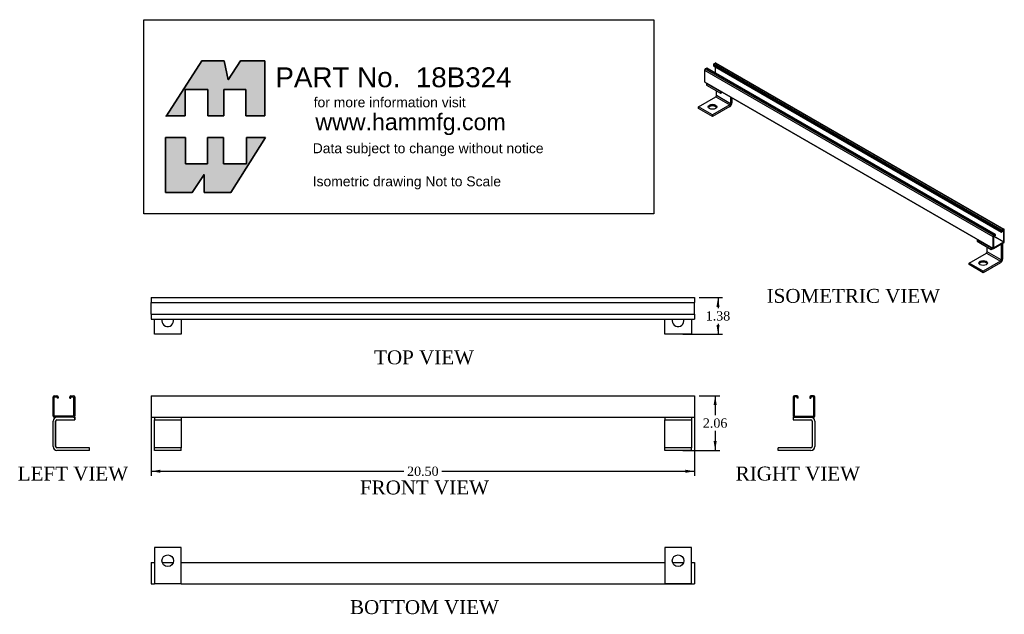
# Model space of a CAD drawing. Header units: inches. Extents: x 1.2 to 75.5, y 16.5 to 61.4.
import ezdxf
from ezdxf.enums import TextEntityAlignment as Align

# ---------------------------------------------------------------- set-up
doc = ezdxf.new("R2010")
doc.units = ezdxf.units.IN
doc.header["$MEASUREMENT"] = 0
doc.layers.get('0').update_dxf_attribs({"linetype": 'CONTINUOUS'})
for name, color, linetype in [('COM40547', 7, 'CONTINUOUS'), ('COM55185', 7, 'CONTINUOUS'), ('DEFAULT', 7, 'CONTINUOUS')]:
    doc.layers.add(name, color=color, linetype=linetype)
doc.styles.add('SEACAD_ARIAL_TTF', font='arial.ttf')
doc.styles.add('SEACAD_TIMES_TTF', font='times.ttf')

# ---------------------------------------------------------------- blocks, each defined once
blk = doc.blocks.new('GDIMGGROUP')
at = {"layer": 'DEFAULT', "linetype": 'Continuous'}
for points in [[(53.99, 39.7), (53.873, 40.4), (53.757, 39.7)], [(53.99, 38.348), (53.757, 38.348), (53.873, 37.648)]]:
    blk.add_hatch(color=7, dxfattribs=at).paths.add_polyline_path(points)
at = {"layer": 'DEFAULT', "color": 7, "linetype": 'Continuous'}
for p, q in [((52.461, 40.4), (54.223, 40.4)), ((53.873, 40.4), (53.873, 39.619)), ((53.873, 38.429), (53.873, 37.648)), ((51.211, 37.648), (54.223, 37.648))]:
    blk.add_line(p, q, dxfattribs=at)
at = {"layer": 'DEFAULT', "color": 7, "linetype": 'Continuous', "style": 'SEACAD_TIMES_TTF'}
blk.add_text('1.38', height=0.7, dxfattribs=at).set_placement((52.944, 39.374), align=Align.TOP_LEFT)
blk = doc.blocks.new('GDIMGGROUP1')
at = {"layer": 'DEFAULT', "linetype": 'Continuous'}
for points in [[(53.776, 32.3), (53.659, 33), (53.542, 32.3)], [(53.776, 29.574), (53.542, 29.574), (53.659, 28.874)]]:
    blk.add_hatch(color=7, dxfattribs=at).paths.add_polyline_path(points)
at = {"layer": 'DEFAULT', "color": 7, "linetype": 'Continuous'}
for p, q in [((52.461, 33), (54.009, 33)), ((53.659, 33), (53.659, 31.532)), ((53.659, 30.342), (53.659, 28.874)), ((51.211, 28.874), (54.009, 28.874))]:
    blk.add_line(p, q, dxfattribs=at)
at = {"layer": 'DEFAULT', "color": 7, "linetype": 'Continuous', "style": 'SEACAD_TIMES_TTF'}
blk.add_text('2.06', height=0.7, dxfattribs=at).set_placement((52.73, 31.287), align=Align.TOP_LEFT)
blk = doc.blocks.new('GDIMGGROUP2')
at = {"layer": 'DEFAULT', "linetype": 'Continuous'}
for points in [[(11.811, 27.182), (11.811, 27.415), (11.111, 27.298)], [(51.411, 27.182), (52.111, 27.298), (51.411, 27.415)]]:
    blk.add_hatch(color=7, dxfattribs=at).paths.add_polyline_path(points)
at = {"layer": 'DEFAULT', "color": 7, "linetype": 'Continuous'}
for p, q in [((11.111, 32.564), (11.111, 26.948)), ((52.111, 31.837), (52.111, 26.948)), ((11.111, 27.298), (30.171, 27.298)), ((33.05, 27.298), (52.111, 27.298))]:
    blk.add_line(p, q, dxfattribs=at)
at = {"layer": 'DEFAULT', "color": 7, "linetype": 'Continuous', "style": 'SEACAD_TIMES_TTF'}
blk.add_text('20.50', height=0.7, dxfattribs=at).set_placement((30.416, 27.648), align=Align.TOP_LEFT)

msp = doc.modelspace()

# ---------------------------------------------------------------- hatches: boundary and pattern name
at = {"layer": 'DEFAULT', "linetype": 'Continuous'}
for points in [[(16.618, 58.277), (14.926, 58.277), (12.255, 54.121), (13.684, 54.121), (13.684, 56.113), (15.397, 56.113), (15.397, 54.121), (16.597, 54.121), (16.597, 56.113), (18.246, 56.113), (18.246, 54.121), (19.681, 54.121), (19.681, 58.277), (17.861, 58.277), (16.918, 56.842)], [(15.355, 50.502), (13.705, 50.502), (13.705, 52.494), (12.185, 52.494), (12.185, 48.338), (14.198, 48.338), (15.098, 49.688), (15.098, 48.338), (17.111, 48.338), (19.724, 52.494), (18.289, 52.494), (18.289, 50.502), (16.554, 50.502), (16.554, 52.494), (15.355, 52.494)]]:
    msp.add_hatch(color=7, dxfattribs=at).paths.add_polyline_path(points)

# ---------------------------------------------------------------- linework, layer by layer
at = {"layer": 'COM40547', "color": 7, "linetype": 'Continuous'}
for p, q in [((53.025, 56.578), (52.999, 56.563)), ((52.999, 56.563), (54.06, 55.95)), ((52.999, 56.563), (52.999, 56.447)), ((52.999, 56.447), (54.06, 55.834)), ((53.76, 55.646), (53.76, 56.007)), ((54.06, 55.95), (54.086, 55.965)), ((54.06, 55.95), (54.06, 55.834)), ((54.06, 55.834), (54.186, 55.907)), ((52.402, 54.804), (53.709, 55.558)), ((53.709, 55.558), (54.77, 54.946)), ((54.82, 55.034), (53.76, 55.646)), ((54.82, 55.541), (54.82, 55.034)), ((54.921, 55.483), (54.921, 55.092)), ((52.402, 54.687), (52.402, 54.804)), ((53.463, 54.191), (52.402, 54.804)), ((53.463, 54.075), (52.402, 54.687)), ((54.77, 54.946), (53.463, 54.191)), ((54.77, 54.829), (53.463, 54.075)), ((53.463, 54.075), (53.463, 54.191)), ((73.443, 44.79), (73.416, 44.774)), ((73.416, 44.774), (74.477, 44.162)), ((73.416, 44.774), (73.416, 44.658)), ((73.416, 44.658), (74.477, 44.045)), ((74.176, 43.857), (74.176, 44.219)), ((75.237, 43.245), (74.176, 43.857)), ((74.477, 44.162), (74.503, 44.177)), ((74.477, 44.162), (74.477, 44.045)), ((74.477, 44.045), (74.604, 44.119)), ((75.218, 44.437), (75.237, 44.426)), ((75.237, 44.426), (75.237, 43.245)), ((75.338, 44.484), (75.338, 43.303)), ((72.819, 43.015), (74.126, 43.769)), ((75.186, 43.157), (73.879, 42.402)), ((74.126, 43.769), (75.186, 43.157)), ((72.819, 42.898), (72.819, 43.015)), ((73.879, 42.402), (72.819, 43.015)), ((73.879, 42.286), (72.819, 42.898)), ((75.186, 43.04), (73.879, 42.286)), ((73.879, 42.286), (73.879, 42.402)), ((11.361, 37.65), (11.361, 38.774)), ((13.361, 38.774), (13.361, 37.65)), ((49.861, 37.648), (49.861, 38.774)), ((51.861, 38.774), (51.861, 37.648)), ((13.361, 37.65), (11.361, 37.65)), ((51.861, 37.648), (49.861, 37.648)), ((5.253, 31.374), (5.337, 31.374)), ((5.337, 31.374), (5.339, 31.374)), ((5.337, 31.374), (5.337, 31.184)), ((5.339, 31.374), (5.339, 31.184)), ((11.361, 31.374), (13.361, 31.374)), ((11.361, 31.374), (11.361, 31.184)), ((13.361, 31.374), (13.361, 31.184)), ((49.861, 31.374), (51.861, 31.374)), ((49.861, 31.374), (49.861, 31.184)), ((51.861, 31.374), (51.861, 31.184)), ((59.548, 31.374), (59.548, 31.184)), ((59.548, 31.374), (59.634, 31.374)), ((3.713, 29.16), (3.713, 31.088)), ((3.903, 29.16), (3.903, 31.088)), ((3.905, 29.16), (3.905, 31.088)), ((3.999, 31.184), (5.337, 31.184)), ((5.337, 31.184), (5.339, 31.184)), ((11.361, 31.088), (11.361, 31.184)), ((11.361, 31.184), (13.361, 31.184)), ((11.361, 29.16), (11.361, 31.088)), ((13.361, 31.184), (13.361, 31.088)), ((13.361, 31.088), (13.361, 29.16)), ((49.861, 31.088), (49.861, 31.184)), ((49.861, 31.184), (51.861, 31.184)), ((49.861, 29.16), (49.861, 31.088)), ((51.861, 31.184), (51.861, 31.088)), ((51.861, 31.088), (51.861, 29.16)), ((59.548, 31.184), (60.886, 31.184)), ((60.982, 31.088), (60.982, 29.16)), ((61.172, 31.088), (61.172, 29.16)), ((61.174, 31.088), (61.174, 29.16)), ((6.463, 29.064), (3.999, 29.064)), ((6.465, 29.064), (6.463, 29.064)), ((6.463, 28.874), (6.463, 29.064)), ((6.465, 28.874), (6.465, 29.064)), ((11.361, 29.064), (11.361, 29.16)), ((11.361, 28.874), (11.361, 29.064)), ((13.361, 29.064), (11.361, 29.064)), ((13.361, 29.16), (13.361, 29.064)), ((13.361, 28.874), (13.361, 29.064)), ((49.861, 29.064), (49.861, 29.16)), ((49.861, 28.874), (49.861, 29.064)), ((51.861, 29.064), (49.861, 29.064)), ((51.861, 29.16), (51.861, 29.064)), ((51.861, 28.874), (51.861, 29.064)), ((60.886, 29.064), (58.422, 29.064)), ((58.422, 28.874), (58.422, 29.064)), ((6.463, 28.874), (3.999, 28.874)), ((6.465, 28.874), (6.463, 28.874)), ((13.361, 28.874), (11.361, 28.874)), ((51.861, 28.874), (49.861, 28.874)), ((60.886, 28.874), (58.422, 28.874)), ((11.361, 21.545), (11.361, 19.081)), ((13.361, 21.545), (11.361, 21.545)), ((13.361, 19.081), (13.361, 21.545)), ((49.861, 21.547), (49.861, 19.083)), ((51.861, 21.547), (49.861, 21.547)), ((51.861, 19.083), (51.861, 21.547)), ((11.942, 20.419), (12.779, 20.419)), ((50.442, 20.421), (51.279, 20.421)), ((11.361, 19.081), (11.361, 18.795)), ((13.361, 18.795), (11.361, 18.795)), ((13.361, 18.795), (13.361, 19.081)), ((49.861, 19.083), (49.861, 18.797)), ((51.861, 18.797), (49.861, 18.797)), ((51.861, 18.797), (51.861, 19.083))]:
    msp.add_line(p, q, dxfattribs=at)
for centre in [(12.361, 20.545), (50.861, 20.547)]:
    msp.add_circle(centre, 0.437, dxfattribs=at)
for centre, radius, start, end in [((12.361, 38.65), 0.437, 163.51568, 0), ((12.361, 38.65), 0.437, 0, 16.48432), ((50.861, 38.648), 0.437, 163.24203, 0), ((50.861, 38.648), 0.437, 0, 16.75797), ((3.999, 31.088), 0.286, 90, 180), ((60.886, 31.088), 0.286, 0, 90), ((60.888, 31.088), 0.286, 0, 90), ((3.999, 31.088), 0.096, 90, 180), ((4.001, 31.088), 0.096, 90, 180), ((60.886, 31.088), 0.096, 0, 90), ((3.999, 29.16), 0.286, 180, 270), ((3.999, 29.16), 0.096, 180, 270), ((4.001, 29.16), 0.096, 180, 270), ((60.886, 29.16), 0.096, 270, 0), ((60.886, 29.16), 0.286, 270, 0), ((60.888, 29.16), 0.286, 270, 0)]:
    msp.add_arc(centre, radius, start, end, dxfattribs=at)
for centre in [(53.463, 54.804), (73.879, 43.015)]:
    msp.add_ellipse(centre, major_axis=(-0.328, 0), ratio=0.57735, dxfattribs=at)
for points, weights in [([(53.709, 55.558), (53.76, 55.587), (53.76, 55.646)], [1, 0.707106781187, 1]), ([(54.77, 54.829), (54.921, 54.917), (54.921, 55.092)], [1, 0.707106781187, 1]), ([(54.77, 54.946), (54.82, 54.975), (54.82, 55.034)], [1, 0.707106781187, 1]), ([(74.126, 43.769), (74.176, 43.799), (74.176, 43.857)], [1, 0.707106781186, 1]), ([(75.237, 44.426), (75.237, 44.437), (75.233, 44.446)], [1, 0.981586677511, 1]), ([(75.338, 44.484), (75.338, 44.495), (75.337, 44.505)], [1, 0.998009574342, 1]), ([(75.186, 43.04), (75.338, 43.128), (75.338, 43.303)], [1, 0.707106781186, 1]), ([(75.186, 43.157), (75.237, 43.186), (75.237, 43.245)], [1, 0.707106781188, 1])]:
    msp.add_rational_spline(points, weights, degree=2, dxfattribs=at)
for points, weights in [([(53.775, 54.745), (53.701, 54.876), (53.463, 54.876), (53.224, 54.876), (53.151, 54.745)], [1, 0.808528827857, 1, 0.808528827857, 1]), ([(74.191, 42.957), (74.118, 43.088), (73.879, 43.088), (73.641, 43.088), (73.568, 42.957)], [1, 0.808528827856, 1, 0.808528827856, 1])]:
    msp.add_rational_spline(points, weights, degree=2, knots=[0, 0, 0, 0.5, 0.5, 1, 1, 1], dxfattribs=at)
at = {"layer": 'COM55185', "color": 7, "linetype": 'Continuous'}
for p, q in [((53.529, 57.965), (53.529, 57.902)), ((53.529, 57.965), (75.272, 45.411)), ((53.682, 58.106), (53.574, 58.044)), ((53.574, 58.044), (75.318, 45.49)), ((53.682, 58.106), (75.426, 45.552)), ((75.458, 45.556), (53.715, 58.109)), ((52.866, 57.582), (52.866, 56.691)), ((52.866, 57.582), (74.609, 45.028)), ((53.019, 57.723), (52.911, 57.661)), ((52.911, 57.661), (74.655, 45.107)), ((53.019, 57.723), (74.763, 45.17)), ((74.795, 45.173), (53.052, 57.727)), ((53.529, 57.902), (75.272, 45.348)), ((53.686, 57.361), (53.686, 57.811)), ((52.866, 56.691), (74.609, 44.138)), ((52.879, 56.662), (74.623, 44.108)), ((75.272, 45.411), (75.272, 45.348)), ((75.272, 45.348), (75.315, 45.373)), ((75.315, 45.435), (75.315, 45.373)), ((75.426, 45.552), (75.318, 45.49)), ((75.426, 45.503), (75.318, 45.441)), ((75.426, 45.503), (75.429, 45.502)), ((75.429, 44.611), (75.429, 45.502)), ((75.472, 44.636), (75.472, 45.526)), ((74.609, 45.028), (74.609, 44.138)), ((74.652, 45.053), (74.652, 44.162)), ((74.652, 45.053), (75.426, 44.606)), ((74.763, 45.17), (74.655, 45.107)), ((74.763, 45.121), (74.655, 45.058)), ((74.655, 45.058), (75.429, 44.611)), ((74.655, 44.16), (75.426, 44.606)), ((74.709, 45.089), (74.766, 45.056)), ((74.763, 45.121), (74.766, 45.119)), ((74.766, 45.056), (74.766, 45.119)), ((74.809, 45.081), (74.766, 45.056)), ((74.809, 45.081), (74.809, 45.143)), ((74.652, 44.162), (74.655, 44.16)), ((74.655, 44.111), (75.426, 44.557)), ((11.111, 40.4), (11.111, 40.314)), ((11.111, 40.4), (52.111, 40.4)), ((11.111, 40.314), (11.111, 40.11)), ((52.111, 40.4), (52.111, 40.314)), ((52.111, 40.314), (52.111, 40.11)), ((11.111, 40.11), (11.111, 40.024)), ((11.111, 39.15), (11.111, 40.024)), ((11.111, 40.024), (52.111, 40.024)), ((52.111, 40.11), (52.111, 40.024)), ((52.111, 39.15), (52.111, 40.024)), ((11.111, 39.15), (11.111, 39.064)), ((11.111, 39.15), (52.111, 39.15)), ((11.111, 39.064), (11.111, 38.86)), ((11.111, 38.86), (11.111, 38.774)), ((11.111, 38.774), (52.111, 38.774)), ((52.111, 39.15), (52.111, 39.064)), ((52.111, 39.064), (52.111, 38.86)), ((52.111, 38.86), (52.111, 38.774)), ((3.713, 31.46), (3.713, 32.914)), ((3.793, 31.46), (3.793, 32.914)), ((3.799, 33), (4.003, 33)), ((3.799, 32.92), (4.003, 32.92)), ((4.009, 32.914), (4.009, 32.812)), ((4.089, 32.812), (4.009, 32.812)), ((4.089, 32.914), (4.089, 32.812)), ((4.963, 32.812), (4.963, 32.914)), ((4.963, 32.812), (5.043, 32.812)), ((5.043, 32.812), (5.043, 32.914)), ((5.049, 33), (5.253, 33)), ((5.049, 32.92), (5.253, 32.92)), ((5.259, 32.914), (5.259, 31.46)), ((5.339, 32.914), (5.339, 31.46)), ((11.111, 33), (11.111, 32.914)), ((11.111, 33), (52.111, 33)), ((11.111, 32.914), (11.111, 31.46)), ((52.111, 33), (52.111, 32.914)), ((52.111, 32.914), (52.111, 31.46)), ((59.548, 32.914), (59.548, 31.46)), ((59.628, 32.914), (59.628, 31.46)), ((59.838, 33), (59.634, 33)), ((59.838, 32.92), (59.634, 32.92)), ((59.844, 32.812), (59.844, 32.914)), ((59.924, 32.812), (59.844, 32.812)), ((59.924, 32.812), (59.924, 32.914)), ((60.798, 32.914), (60.798, 32.812)), ((60.798, 32.812), (60.878, 32.812)), ((60.878, 32.914), (60.878, 32.812)), ((61.088, 33), (60.884, 33)), ((61.088, 32.92), (60.884, 32.92)), ((61.094, 31.46), (61.094, 32.914)), ((61.174, 31.46), (61.174, 32.914)), ((5.253, 31.454), (3.799, 31.454)), ((5.253, 31.374), (3.799, 31.374)), ((11.111, 31.46), (11.111, 31.374)), ((11.111, 31.374), (11.361, 31.374)), ((13.361, 31.374), (49.861, 31.374)), ((51.861, 31.374), (52.111, 31.374)), ((52.111, 31.46), (52.111, 31.374)), ((59.634, 31.454), (61.088, 31.454)), ((59.634, 31.374), (61.088, 31.374)), ((11.111, 20.421), (11.111, 20.335)), ((11.111, 20.421), (11.361, 20.421)), ((11.111, 20.335), (11.111, 18.881)), ((11.942, 20.421), (12.78, 20.421)), ((13.361, 20.421), (49.861, 20.421)), ((51.861, 20.421), (52.111, 20.421)), ((52.111, 20.421), (52.111, 20.335)), ((52.111, 20.335), (52.111, 18.881)), ((11.111, 18.881), (11.111, 18.795)), ((11.111, 18.795), (11.361, 18.795)), ((13.361, 18.795), (52.111, 18.795)), ((52.111, 18.881), (52.111, 18.795))]:
    msp.add_line(p, q, dxfattribs=at)
for centre, radius, start, end in [((3.799, 32.914), 0.086, 90, 180), ((3.799, 32.914), 0.006, 90, 180), ((4.003, 32.914), 0.086, 0, 90), ((4.003, 32.914), 0.006, 0, 90), ((5.049, 32.914), 0.086, 90, 180), ((5.049, 32.914), 0.006, 90, 180), ((5.253, 32.914), 0.086, 0, 90), ((5.253, 32.914), 0.006, 0, 90), ((59.634, 32.914), 0.086, 90, 180), ((59.634, 32.914), 0.006, 90, 180), ((59.838, 32.914), 0.086, 0, 90), ((59.838, 32.914), 0.006, 0, 90), ((60.884, 32.914), 0.086, 90, 180), ((60.884, 32.914), 0.006, 90, 180), ((61.088, 32.914), 0.086, 0, 90), ((61.088, 32.914), 0.006, 0, 90), ((3.799, 31.46), 0.086, 180, 270), ((3.799, 31.46), 0.006, 180, 270), ((5.253, 31.46), 0.006, 270, 0), ((5.253, 31.46), 0.086, 270, 0), ((59.634, 31.46), 0.086, 180, 270), ((59.634, 31.46), 0.006, 180, 270), ((61.088, 31.46), 0.006, 270, 0), ((61.088, 31.46), 0.086, 270, 0)]:
    msp.add_arc(centre, radius, start, end, dxfattribs=at)
for points, weights in [([(53.574, 58.044), (53.529, 58.017), (53.529, 57.965)], [1, 0.707106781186, 1]), ([(53.715, 58.109), (53.701, 58.117), (53.682, 58.106)], [1, 0.92387953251, 1]), ([(52.911, 57.661), (52.866, 57.635), (52.866, 57.582)], [1, 0.707106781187, 1]), ([(53.052, 57.727), (53.038, 57.734), (53.019, 57.723)], [1, 0.923879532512, 1]), ([(52.866, 56.691), (52.866, 56.67), (52.879, 56.662)], [1, 0.92387953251, 1]), ([(75.318, 45.49), (75.272, 45.464), (75.272, 45.411)], [1, 0.707106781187, 1]), ([(75.318, 45.441), (75.315, 45.439), (75.315, 45.435)], [1, 0.707106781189, 1]), ([(75.472, 45.526), (75.472, 45.579), (75.426, 45.552)], [1, 0.707106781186, 1]), ([(75.429, 45.502), (75.429, 45.505), (75.426, 45.503)], [1, 0.707106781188, 1]), ([(74.655, 45.107), (74.609, 45.081), (74.609, 45.028)], [1, 0.707106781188, 1]), ([(74.655, 45.058), (74.652, 45.056), (74.652, 45.053)], [1, 0.707106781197, 1]), ([(74.809, 45.143), (74.809, 45.196), (74.763, 45.17)], [1, 0.707106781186, 1]), ([(74.766, 45.119), (74.766, 45.123), (74.763, 45.121)], [1, 0.707106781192, 1]), ([(75.426, 44.557), (75.472, 44.583), (75.472, 44.636)], [1, 0.707106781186, 1]), ([(75.426, 44.606), (75.429, 44.608), (75.429, 44.611)], [1, 0.707106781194, 1]), ([(74.609, 44.138), (74.609, 44.085), (74.655, 44.111)], [1, 0.707106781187, 1]), ([(74.652, 44.162), (74.652, 44.159), (74.655, 44.16)], [1, 0.707106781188, 1])]:
    msp.add_rational_spline(points, weights, degree=2, dxfattribs=at)
at = {"layer": 'DEFAULT', "color": 7, "linetype": 'Continuous'}
for p, q in [((10.552, 61.38), (49.038, 61.38)), ((10.552, 46.719), (10.552, 61.38)), ((49.038, 61.38), (49.038, 46.719)), ((14.926, 58.277), (12.227, 54.079)), ((16.618, 58.277), (14.926, 58.277)), ((16.918, 56.842), (16.618, 58.277)), ((17.861, 58.277), (16.918, 56.842)), ((19.681, 58.277), (17.861, 58.277)), ((19.681, 54.121), (19.681, 58.277)), ((13.684, 56.113), (15.397, 56.113)), ((13.684, 54.121), (13.684, 56.113)), ((15.397, 56.113), (15.397, 54.121)), ((16.597, 56.113), (18.246, 56.113)), ((16.597, 54.121), (16.597, 56.113)), ((18.246, 56.113), (18.246, 54.121)), ((12.185, 54.121), (13.684, 54.121)), ((15.397, 54.121), (16.597, 54.121)), ((18.246, 54.121), (19.681, 54.121)), ((12.185, 52.494), (13.705, 52.494)), ((12.185, 48.338), (12.185, 52.494)), ((13.705, 52.494), (13.705, 50.502)), ((15.355, 52.494), (16.554, 52.494)), ((15.355, 50.502), (15.355, 52.494)), ((16.554, 52.494), (16.554, 50.502)), ((19.724, 52.494), (17.111, 48.338)), ((18.289, 52.494), (19.724, 52.494)), ((18.289, 50.502), (18.289, 52.494)), ((13.705, 50.502), (15.355, 50.502)), ((16.554, 50.502), (18.289, 50.502)), ((15.098, 49.688), (14.198, 48.338)), ((15.098, 48.338), (15.098, 49.688)), ((14.198, 48.338), (12.185, 48.338)), ((17.111, 48.338), (15.098, 48.338)), ((49.038, 46.719), (10.552, 46.719))]:
    msp.add_line(p, q, dxfattribs=at)
for points in [[(16.618, 58.277), (16.918, 56.842), (17.861, 58.277), (19.681, 58.277), (19.681, 54.121), (18.246, 54.121), (18.246, 56.113), (16.597, 56.113), (16.597, 54.121), (15.397, 54.121), (15.397, 56.113), (13.684, 56.113), (13.684, 54.121), (12.255, 54.121), (14.926, 58.277), (16.618, 58.277)], [(16.618, 58.277), (16.918, 56.842), (17.861, 58.277), (19.681, 58.277), (19.681, 54.121), (18.246, 54.121), (18.246, 56.113), (16.597, 56.113), (16.597, 54.121), (15.397, 54.121), (15.397, 56.113), (13.684, 56.113), (13.684, 54.121), (12.255, 54.121), (14.926, 58.277), (16.618, 58.277)], [(16.618, 58.277), (16.918, 56.842), (17.861, 58.277), (19.681, 58.277), (19.681, 54.121), (18.246, 54.121), (18.246, 56.113), (16.597, 56.113), (16.597, 54.121), (15.397, 54.121), (15.397, 56.113), (13.684, 56.113), (13.684, 54.121), (12.255, 54.121), (14.926, 58.277), (16.618, 58.277)], [(16.618, 58.277), (16.918, 56.842), (17.861, 58.277), (19.681, 58.277), (19.681, 54.121), (18.246, 54.121), (18.246, 56.113), (16.597, 56.113), (16.597, 54.121), (15.397, 54.121), (15.397, 56.113), (13.684, 56.113), (13.684, 54.121), (12.255, 54.121), (14.926, 58.277), (16.618, 58.277)], [(16.618, 58.277), (16.918, 56.842), (17.861, 58.277), (19.681, 58.277), (19.681, 54.121), (18.246, 54.121), (18.246, 56.113), (16.597, 56.113), (16.597, 54.121), (15.397, 54.121), (15.397, 56.113), (13.684, 56.113), (13.684, 54.121), (12.255, 54.121), (14.926, 58.277), (16.618, 58.277)], [(15.355, 50.502), (13.705, 50.502), (13.705, 52.494), (12.185, 52.494), (12.185, 48.338), (14.198, 48.338), (15.098, 49.688), (15.098, 48.338), (17.111, 48.338), (19.724, 52.494), (18.289, 52.494), (18.289, 50.502), (16.554, 50.502), (16.554, 52.494), (15.355, 52.494), (15.355, 50.502)], [(15.355, 50.502), (13.705, 50.502), (13.705, 52.494), (12.185, 52.494), (12.185, 48.338), (14.198, 48.338), (15.098, 49.688), (15.098, 48.338), (17.111, 48.338), (19.724, 52.494), (18.289, 52.494), (18.289, 50.502), (16.554, 50.502), (16.554, 52.494), (15.355, 52.494), (15.355, 50.502)], [(15.355, 50.502), (13.705, 50.502), (13.705, 52.494), (12.185, 52.494), (12.185, 48.338), (14.198, 48.338), (15.098, 49.688), (15.098, 48.338), (17.111, 48.338), (19.724, 52.494), (18.289, 52.494), (18.289, 50.502), (16.554, 50.502), (16.554, 52.494), (15.355, 52.494), (15.355, 50.502)], [(15.355, 50.502), (13.705, 50.502), (13.705, 52.494), (12.185, 52.494), (12.185, 48.338), (14.198, 48.338), (15.098, 49.688), (15.098, 48.338), (17.111, 48.338), (19.724, 52.494), (18.289, 52.494), (18.289, 50.502), (16.554, 50.502), (16.554, 52.494), (15.355, 52.494), (15.355, 50.502)], [(15.355, 50.502), (13.705, 50.502), (13.705, 52.494), (12.185, 52.494), (12.185, 48.338), (14.198, 48.338), (15.098, 49.688), (15.098, 48.338), (17.111, 48.338), (19.724, 52.494), (18.289, 52.494), (18.289, 50.502), (16.554, 50.502), (16.554, 52.494), (15.355, 52.494), (15.355, 50.502)]]:
    msp.add_lwpolyline(points, dxfattribs=at)
for points in [[(16.618, 58.277), (14.926, 58.277), (12.255, 54.121), (13.684, 54.121), (13.684, 56.113), (15.397, 56.113), (15.397, 54.121), (16.597, 54.121), (16.597, 56.113), (18.246, 56.113), (18.246, 54.121), (19.681, 54.121), (19.681, 58.277), (17.861, 58.277), (16.918, 56.842), (16.618, 58.277)], [(15.355, 50.502), (15.355, 52.494), (16.554, 52.494), (16.554, 50.502), (18.289, 50.502), (18.289, 52.494), (19.724, 52.494), (17.111, 48.338), (15.098, 48.338), (15.098, 49.688), (14.198, 48.338), (12.185, 48.338), (12.185, 52.494), (13.705, 52.494), (13.705, 50.502), (15.355, 50.502)]]:
    msp.add_lwpolyline(points, close=True, dxfattribs=at)

# ---------------------------------------------------------------- block references
at = {"layer": 'DEFAULT'}
for name in ['GDIMGGROUP', 'GDIMGGROUP1', 'GDIMGGROUP2']:
    msp.add_blockref(name, (0, 0), dxfattribs=at)

# ---------------------------------------------------------------- texts
at = {"color": 2, "linetype": 'Continuous', "style": 'SEACAD_TIMES_TTF'}
for s, p in [('ISOMETRIC VIEW', (57.542, 41.061)), ('TOP VIEW', (27.928, 36.423)), ('LEFT VIEW', (1.046, 27.649)), ('RIGHT VIEW', (55.207, 27.649)), ('FRONT VIEW', (26.858, 26.601)), ('BOTTOM VIEW', (26.112, 17.57))]:
    msp.add_text(s, height=1.05, dxfattribs=at).set_placement(p, align=Align.TOP_LEFT)
at = {"layer": 'DEFAULT', "color": 7, "linetype": 'Continuous', "style": 'SEACAD_ARIAL_TTF'}
for s, height, p in [('PART No.  18B324', 1.5, (20.48, 57.782)), ('for more information visit', 0.75, (23.369, 55.521)), ('www.hammfg.com', 1.25, (23.499, 54.291)), ('Data subject to change without notice', 0.75, (23.298, 52.051)), ('Isometric drawing Not to Scale', 0.75, (23.298, 49.551))]:
    msp.add_text(s, height=height, dxfattribs=at).set_placement(p, align=Align.TOP_LEFT)

doc.saveas('drawing.dxf')
